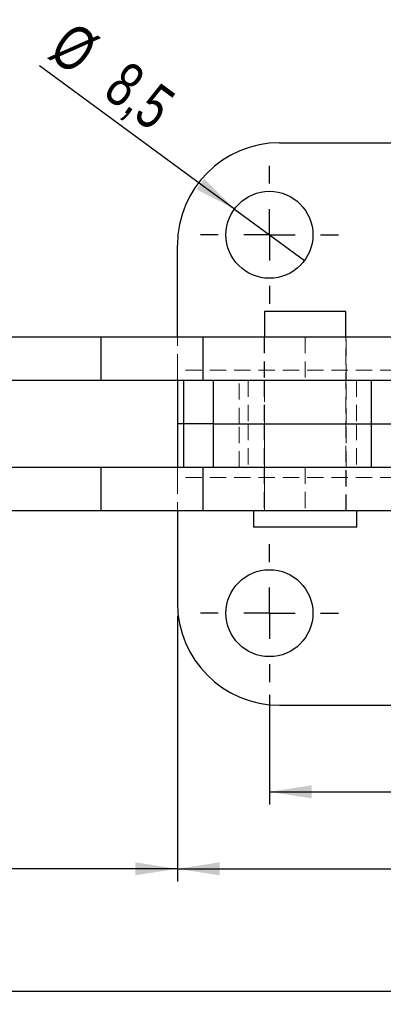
# Model space of a CAD drawing. Header units: millimetres. Extents: x 37 to 389, y 20 to 288.
# Tile 2 of 20: x 134 to 163, y 20 to 97. Entities that reach past the tile are written whole.
import ezdxf

# ---------------------------------------------------------------- set-up
doc = ezdxf.new("R2010")
doc.units = ezdxf.units.MM
doc.linetypes.add('HIDDEN', pattern=[1.905, 1.27, -0.635])
doc.layers.add('FORMATO', color=179, linetype='Continuous')
doc.styles.add('SLDTEXTSTYLE0', font='TXT', dxfattribs={"width": 0.75})
doc.dimstyles.new('SLDDIMSTYLE0', dxfattribs={"dimtxt": 3.5, "dimasz": 3.302, "dimexe": 0, "dimexo": 0.0625, "dimgap": 0.875, "dimtad": 1, "dimdec": 0, "dimlfac": 1.25, "dimrnd": 1e-09, "dimzin": 12, "dimdsep": 46, "dimtxsty": 'SLDTEXTSTYLE0', "dimsah": 1, "dimcen": 0.09, "dimadec": 0, "dimazin": 3, "dimtfac": 1, "dimtofl": 0, "dimtmove": 0, "dimatfit": 3, "dimfxl": 0, "dimfrac": 2, "dimtolj": 1, "dimtzin": 12, "dimarcsym": 0})
doc.dimstyles.new('SLDDIMSTYLE2', dxfattribs={"dimtxt": 3.5, "dimasz": 3.302, "dimexe": 0, "dimexo": 0.0625, "dimgap": 0.875, "dimtad": 1, "dimdec": 3, "dimlfac": 1.25, "dimrnd": 1e-09, "dimzin": 12, "dimdsep": 46, "dimtxsty": 'SLDTEXTSTYLE0', "dimsah": 1, "dimcen": 0.09, "dimadec": 0, "dimazin": 3, "dimtfac": 1, "dimtdec": 3, "dimtofl": 0, "dimtmove": 0, "dimatfit": 3, "dimfxl": 0, "dimfrac": 2, "dimtolj": 1, "dimtzin": 12, "dimarcsym": 0})
doc.dimstyles.new('SLDDIMSTYLE4', dxfattribs={"dimtxt": 3.5, "dimasz": 3.302, "dimexe": 0, "dimexo": 0.0625, "dimgap": 0.875, "dimtad": 1, "dimdec": 3, "dimlfac": 1.25, "dimrnd": 1e-09, "dimzin": 12, "dimdsep": 46, "dimtxsty": 'SLDTEXTSTYLE0', "dimblk1": 'NONE', "dimsah": 1, "dimcen": 0, "dimadec": 0, "dimazin": 3, "dimtfac": 1, "dimtdec": 3, "dimtmove": 0, "dimatfit": 3, "dimldrblk": 'NONE', "dimfxl": 0, "dimfrac": 2, "dimtolj": 1, "dimtzin": 12, "dimarcsym": 0})

# ---------------------------------------------------------------- blocks, each defined once
blk = doc.blocks.new('_D_4')
at = {"layer": 'FORMATO'}
for p, q in [((153.726, 44.649), (153.726, 36.071)), ((179.326, 44.649), (179.326, 36.071)), ((153.726, 37.071), (179.326, 37.071))]:
    blk.add_line(p, q, dxfattribs=at)
for points in [[(153.726, 37.071), (157.028, 36.563), (157.028, 37.579)], [(179.326, 37.071), (176.024, 37.579), (176.024, 36.563)]]:
    blk.add_solid(points, dxfattribs=at)
at = {"layer": 'FORMATO', "insert": (164.226, 41.583), "char_height": 3.5, "attachment_point": 1, "style": 'SLDTEXTSTYLE0'}
blk.add_mtext('32', dxfattribs=at)
blk = doc.blocks.new('_D_5')
at = {"layer": 'FORMATO'}
for p, q in [((146.526, 50.849), (146.526, 30.049)), ((186.526, 50.849), (186.526, 30.049)), ((146.526, 31.049), (186.526, 31.049))]:
    blk.add_line(p, q, dxfattribs=at)
for points in [[(146.526, 31.049), (149.828, 30.541), (149.828, 31.557)], [(186.526, 31.049), (183.224, 31.557), (183.224, 30.541)]]:
    blk.add_solid(points, dxfattribs=at)
at = {"layer": 'FORMATO', "insert": (164.226, 35.561), "char_height": 3.5, "attachment_point": 1, "style": 'SLDTEXTSTYLE0'}
blk.add_mtext('50', dxfattribs=at)
blk = doc.blocks.new('_D_6')
at = {"layer": 'FORMATO'}
for p, q in [((66.527, 58.049), (66.527, 20.449)), ((186.526, 50.849), (186.526, 20.449)), ((186.526, 21.449), (66.527, 21.449))]:
    blk.add_line(p, q, dxfattribs=at)
for points in [[(66.527, 21.449), (69.829, 20.941), (69.829, 21.957)], [(186.526, 21.449), (183.224, 21.957), (183.224, 20.941)]]:
    blk.add_solid(points, dxfattribs=at)
at = {"layer": 'FORMATO', "insert": (122.894, 25.961), "char_height": 3.5, "attachment_point": 1, "style": 'SLDTEXTSTYLE0'}
blk.add_mtext('150', dxfattribs=at)
blk = doc.blocks.new('_D_7')
at = {"layer": 'FORMATO'}
for p, q in [((66.527, 58.049), (66.527, 30.049)), ((146.526, 50.849), (146.526, 30.049)), ((146.526, 31.049), (66.527, 31.049))]:
    blk.add_line(p, q, dxfattribs=at)
for points in [[(66.527, 31.049), (69.829, 30.541), (69.829, 31.557)], [(146.526, 31.049), (143.224, 31.557), (143.224, 30.541)]]:
    blk.add_solid(points, dxfattribs=at)
at = {"layer": 'FORMATO', "insert": (103.057, 35.561), "char_height": 3.5, "attachment_point": 1, "style": 'SLDTEXTSTYLE0'}
blk.add_mtext('100', dxfattribs=at)
blk = doc.blocks.new('_D_10')
at = {"layer": 'FORMATO'}
for q in [(135.726, 93.873), (156.467, 78.637)]:
    blk.add_line((150.986, 82.663), q, dxfattribs=at)
blk.add_solid([(150.986, 82.663), (148.626, 85.027), (148.024, 84.208)], dxfattribs=at)
at = {"layer": 'FORMATO', "char_height": 3.5, "attachment_point": 1, "rotation": 323.69908, "style": 'SLDTEXTSTYLE0'}
for s, insert in [('%%c', (138.374, 97.477)), ('8,5', (142.66, 94.396))]:
    blk.add_mtext(s, dxfattribs=dict(at, insert=insert))
blk = doc.blocks.new('_NONE')
blk = doc.blocks.new('SW_CENTERMARKSYMBOL_6')
at = {"layer": 'FORMATO', "color": 0}
for p, q in [((0, 4), (0, 5.4)), ((0, 0), (0, 2)), ((-4, 0), (-5.4, 0)), ((0, 0), (-2, 0)), ((0, 0), (0, -2)), ((0, 0), (2, 0)), ((4, 0), (5.4, 0)), ((0, -4), (0, -5.4)), ((0, -25.6), (0, -24.2)), ((0, -29.6), (0, -27.6)), ((-4, -29.6), (-5.4, -29.6)), ((0, -29.6), (-2, -29.6)), ((0, -29.6), (0, -31.6)), ((0, -29.6), (2, -29.6)), ((4, -29.6), (5.4, -29.6)), ((0, -33.6), (0, -35))]:
    blk.add_line(p, q, dxfattribs=at)

msp = doc.modelspace()

# ---------------------------------------------------------------- linework, layer by layer
at = {"color": 7, "linetype": 'Continuous', "lineweight": 25}
for p, q in [((154.526459, 87.849649), (178.526458, 87.849649)), ((146.526458, 72.649441), (146.526458, 79.849649)), ((153.351861, 74.649441), (153.351861, 72.649441)), ((153.352868, 74.649441), (153.351861, 74.649441)), ((153.352868, 74.649441), (153.352868, 72.649441)), ((154.394548, 74.649441), (153.352868, 74.649441)), ((159.702868, 74.649441), (154.394548, 74.649441)), ((159.702868, 72.649441), (159.702868, 74.649441)), ((140.527261, 72.649441), (90.527354, 72.649441)), ((140.527261, 72.649441), (140.527261, 69.249441)), ((148.527604, 72.649441), (140.527261, 72.649441)), ((148.527604, 72.649441), (148.527604, 69.249441)), ((148.527869, 72.649441), (148.527604, 72.649441)), ((148.527869, 72.649441), (148.527869, 69.249441)), ((164.292927, 72.649441), (148.527869, 72.649441)), ((140.527261, 69.249441), (90.527354, 69.249441)), ((148.527604, 69.249441), (140.527261, 69.249441)), ((146.526458, 69.249441), (146.526458, 65.849441)), ((147.010758, 69.249441), (147.010758, 65.849441)), ((148.527869, 69.249441), (148.527604, 69.249441)), ((163.584337, 69.249441), (148.527869, 69.249441)), ((149.327868, 69.249441), (149.327868, 65.849441)), ((161.701993, 65.849441), (161.701993, 69.249441)), ((146.526458, 65.849441), (146.526458, 62.44944)), ((147.010758, 65.849441), (146.526458, 65.849441)), ((147.010758, 65.849441), (147.010758, 62.44944)), ((149.327868, 65.849441), (147.010758, 65.849441)), ((149.327868, 65.849441), (149.327868, 62.44944)), ((149.327868, 65.849441), (161.701993, 65.849441)), ((161.701993, 65.849441), (163.44575, 65.849441)), ((161.701993, 62.44944), (161.701993, 65.849441)), ((140.527261, 62.44944), (90.527354, 62.44944)), ((140.527261, 62.44944), (140.527261, 59.04944)), ((148.527604, 62.44944), (140.527261, 62.44944)), ((148.527604, 62.44944), (148.527604, 59.04944)), ((148.527869, 62.44944), (148.527604, 62.44944)), ((148.527869, 62.44944), (148.527869, 59.04944)), ((163.599482, 62.44944), (148.527869, 62.44944)), ((140.527261, 59.04944), (90.527354, 59.04944)), ((148.527604, 59.04944), (140.527261, 59.04944)), ((146.526458, 59.04944), (146.526458, 51.849232)), ((148.527869, 59.04944), (148.527604, 59.04944)), ((164.324126, 59.04944), (148.527869, 59.04944)), ((152.48686, 59.04944), (152.48686, 57.769441)), ((152.487869, 59.04944), (152.487869, 57.769441)), ((160.567868, 57.769441), (160.567868, 59.04944)), ((152.487869, 57.769441), (152.48686, 57.769441)), ((153.813345, 57.769441), (152.487869, 57.769441)), ((160.567868, 57.769441), (153.813345, 57.769441)), ((154.526459, 43.849232), (178.526458, 43.849232))]:
    msp.add_line(p, q, dxfattribs=at)
at = {"color": 7, "linetype": 'HIDDEN', "lineweight": 18}
for p, q in [((159.701861, 59.04944), (159.701861, 74.649441)), ((146.526458, 70.049441), (146.526458, 72.649441)), ((153.326861, 72.649441), (153.326861, 69.249441)), ((153.327868, 72.649441), (153.327868, 69.249441)), ((153.351861, 72.649441), (153.351861, 59.04944)), ((153.352868, 72.649441), (153.352868, 59.04944)), ((156.526508, 72.649441), (156.526508, 69.249441)), ((159.702868, 59.04944), (159.702868, 72.649441)), ((159.72686, 69.249441), (159.72686, 72.649441)), ((159.727869, 69.249441), (159.727869, 72.649441)), ((146.526458, 70.049441), (146.526458, 69.249441)), ((186.526459, 70.049441), (146.526458, 70.049441)), ((151.353744, 65.849441), (151.353744, 69.249441)), ((152.064056, 69.249441), (152.064056, 65.849441)), ((153.326861, 69.249441), (153.326861, 65.849441)), ((153.327868, 69.249441), (153.327868, 65.849441)), ((159.72686, 65.849441), (159.72686, 69.249441)), ((159.727869, 65.849441), (159.727869, 69.249441)), ((160.532352, 69.249441), (160.532352, 65.849441)), ((151.353744, 62.44944), (151.353744, 65.849441)), ((152.064056, 65.849441), (152.064056, 62.44944)), ((153.326861, 65.849441), (153.326861, 62.44944)), ((153.327868, 65.849441), (153.327868, 62.44944)), ((159.72686, 62.44944), (159.72686, 65.849441)), ((159.727869, 62.44944), (159.727869, 65.849441)), ((160.532352, 65.849441), (160.532352, 62.44944)), ((146.526458, 61.649441), (146.526458, 62.44944)), ((153.326861, 62.44944), (153.326861, 59.04944)), ((153.327868, 62.44944), (153.327868, 59.04944)), ((156.526508, 62.44944), (156.526508, 59.04944)), ((159.72686, 59.04944), (159.72686, 62.44944)), ((159.727869, 59.04944), (159.727869, 62.44944)), ((186.526459, 61.649441), (146.526458, 61.649441)), ((146.526458, 61.649441), (146.526458, 59.04944)), ((160.566861, 57.769441), (160.566861, 59.04944))]:
    msp.add_line(p, q, dxfattribs=at)
at = {"color": 7, "linetype": 'Continuous', "lineweight": 25}
for centre in [(153.726458, 80.64965), (153.726458, 51.049231)]:
    msp.add_circle(centre, 3.4, dxfattribs=at)
for centre, start, end in [((154.526458, 79.84965), 90, 180), ((154.526458, 51.849231), 180, 270)]:
    msp.add_arc(centre, 8, start, end, dxfattribs=at)

# ---------------------------------------------------------------- block references
at = {"layer": 'FORMATO'}
msp.add_blockref('SW_CENTERMARKSYMBOL_6', (153.726458, 80.64965), dxfattribs=at)

# ---------------------------------------------------------------- dimensions: what is measured, and where the dimension line sits
dim = msp.add_diameter_dim_2p(p1=(156.466582, 78.636761), p2=(150.986335, 82.662539), dimstyle='SLDDIMSTYLE4', dxfattribs=at)
dim.commit()
dim.dimension.update_dxf_attribs({"geometry": '_D_10', "text_midpoint": (140.272517, 90.532904), "dimtype": 163})
for base, p1, p2, dimstyle, picture, middle in [((66.527262, 21.449231), (186.526458, 51.849231), (66.527262, 59.049441), 'SLDDIMSTYLE0', '_D_6', (126.772932, 21.449231)), ((179.326458, 37.070908), (153.726458, 45.649231), (179.326458, 45.649231), 'SLDDIMSTYLE2', '_D_4', (166.8119, 37.070908))]:
    dim = msp.add_linear_dim(base=base, p1=p1, p2=p2, dimstyle=dimstyle, dxfattribs=at)
    dim.commit()
    dim.dimension.update_dxf_attribs({"geometry": picture, "text_midpoint": middle, "dimtype": 160})
for base, p2, dimstyle, picture, middle in [((66.527262, 31.049231), (66.527262, 59.049441), 'SLDDIMSTYLE0', '_D_7', (106.936571, 31.049231)), ((186.526458, 31.049231), (186.526458, 51.849231), 'SLDDIMSTYLE2', '_D_5', (166.8119, 31.049231))]:
    dim = msp.add_linear_dim(base=base, p1=(146.526458, 51.849231), p2=p2, angle=0, dimstyle=dimstyle, dxfattribs=at)
    dim.commit()
    dim.dimension.update_dxf_attribs({"geometry": picture, "text_midpoint": middle, "dimtype": 160})

doc.saveas('drawing.dxf')
